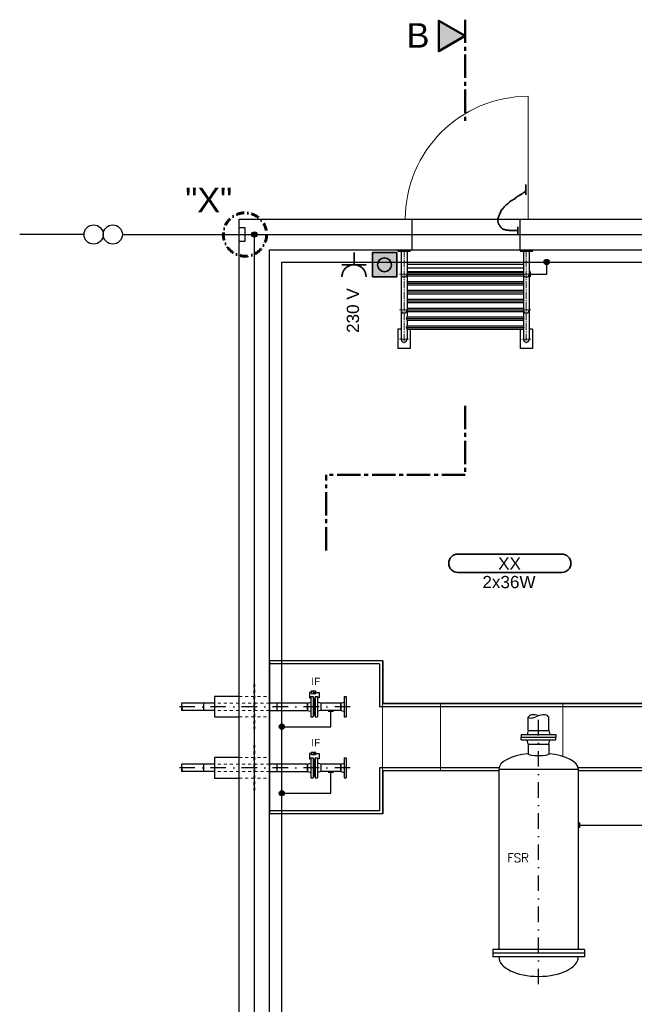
# Model space of a CAD drawing. Header units: millimetres. Extents: x -34778 to 7823654, y -4566 to 50989.
# Tile 2 of 29: x -34778 to -29749, y 4332 to 12381. Entities that reach past the tile are written whole.
import ezdxf

# ---------------------------------------------------------------- set-up
doc = ezdxf.new("R2010")
doc.units = ezdxf.units.MM
for name, pattern in [('ACAD_ISO12W100', [21, 12, -3, 0, -3, 0, -3]), ('DASHDOT', [25.4, 12.7, -6.35, 0, -6.35]), ('HIDDEN', [9.525, 6.35, -3.175]), ('JIS_02_1.0', [2, 1, -1]), ('MITTE2', [28.575, 19.05, -3.175, 3.175, -3.175])]:
    doc.linetypes.add(name, pattern=pattern)
for name, color, linetype, lineweight in [('Beleuchtung', 5, 'ACAD_ISO12W100', 35), ('Elektroinstallation', 7, 'Continuous', 35), ('H01N2 1x50', 4, 'Continuous', 35), ('Trennstelle', 36, 'Continuous', 35), ('verz. Bandstahl 30x3_5mm auf Putz', 1, 'GRENZE1', 35), ('verz. Bandstahl 30x3_5mm im Beton', 5, 'GRENZE1', 35)]:
    doc.layers.add(name, color=color, linetype=linetype, lineweight=lineweight)
for name, color, linetype in [('Beschriftung', 7, 'Continuous'), ('P-MU050ENTL', 7, 'Continuous'), ('P-MU150AUSL', 7, 'Continuous'), ('P-MU200EINL', 7, 'Continuous')]:
    doc.layers.add(name, color=color, linetype=linetype)
doc.styles.add('LBB3.5M1000', font='isocp.shx', dxfattribs={"height": 3.5})
doc.styles.add('ROMANS', font='ROMANS', dxfattribs={"height": 0.2})
doc.linetypes.add('GRENZE1', pattern='A,6.35,-2.54,[133,ltypeshp.shx,S=2.54,R=0,X=-2.54,Y=0],-2.54,25.4', length=36.83)

msp = doc.modelspace()

# ---------------------------------------------------------------- hatches: boundary and pattern name
h = msp.add_hatch(color=256)
h.dxf.hatch_style = 1
h.paths.add_polyline_path([(-31133.075, 12247.961), (-31349.479, 12372.903), (-31349.479, 12123.02)])
h = msp.add_hatch(color=256)
h.dxf.hatch_style = 1
h.paths.add_polyline_path([(-32380.279, 6882.37), (-32370.907, 6876.959), (-32370.907, 6887.78)])
at = {"lineweight": 5}
h = msp.add_hatch(dxfattribs=at)
h.set_pattern_fill('NET3', color=256, angle=90)
h.set_pattern_definition([(90, (-75205.6633, -3652.0185), (-3.175, 2e-16), []), (150, (-75205.6633, -3652.0185), (-1.5875, -2.74963066), []), (210, (-75205.6633, -3652.0185), (1.5875, -2.74963066), [])])
h.paths.add_polyline_path([(-32377.531, 6697.5), (-32359.531, 6697.5), (-32359.531, 6832.5), (-32377.531, 6832.5)])
h = msp.add_hatch(color=256)
h.dxf.hatch_style = 1
h.paths.add_polyline_path([(-32380.279, 6382.37), (-32370.907, 6376.959), (-32370.907, 6387.78)])
h = msp.add_hatch(dxfattribs=at)
h.set_pattern_fill('NET3', color=256, angle=90)
h.set_pattern_definition([(90, (-75205.6633, -4152.0185), (-3.175, 2e-16), []), (150, (-75205.6633, -4152.0185), (-1.5875, -2.74963066), []), (210, (-75205.6633, -4152.0185), (1.5875, -2.74963066), [])])
h.paths.add_polyline_path([(-32377.531, 6197.5), (-32359.531, 6197.5), (-32359.531, 6332.5), (-32377.531, 6332.5)])
at = {"layer": 'Elektroinstallation'}
h = msp.add_hatch(color=2, dxfattribs=at)
h.dxf.hatch_style = 1
h.paths.add_polyline_path([(-31692.777, 10477.788), (-31892.777, 10477.788), (-31892.777, 10277.788), (-31692.777, 10277.788)])
h.paths.add_polyline_path([(-31736.105, 10377.788, -1), (-31849.45, 10377.788, -1)], flags=16)
at = {"layer": 'Elektroinstallation', "true_color": 0xa02128}
h = msp.add_hatch(color=244, dxfattribs=at)
h.dxf.hatch_style = 1
edge = h.paths.add_edge_path()
edge.add_arc((-31792.777, 10377.788), 56.673, 0, 360)
at = {"layer": 'verz. Bandstahl 30x3_5mm auf Putz', "lineweight": -3}
h = msp.add_hatch(color=256, dxfattribs=at)
h.dxf.hatch_style = 1
edge = h.paths.add_edge_path()
edge.add_arc((-30466.437, 10400), 21.435, 0, 360)
h = msp.add_hatch(color=256, dxfattribs=at)
h.dxf.hatch_style = 1
edge = h.paths.add_edge_path()
edge.add_arc((-32633.075, 6601.581), 21.435, 0, 360)
h = msp.add_hatch(color=256, dxfattribs=at)
h.dxf.hatch_style = 1
edge = h.paths.add_edge_path()
edge.add_arc((-32633.075, 6057.626), 21.435, 0, 360)
at = {"layer": 'verz. Bandstahl 30x3_5mm im Beton', "lineweight": -3, "ltscale": 20}
h = msp.add_hatch(color=256, dxfattribs=at)
h.dxf.hatch_style = 1
edge = h.paths.add_edge_path()
edge.add_arc((-32858.075, 10625), 21.435, 0, 360)

# ---------------------------------------------------------------- linework, layer by layer
at = {"linetype": 'MITTE2', "lineweight": 50, "ltscale": 10}
for p, q in [((-31133.075, 12380.987), (-31133.075, 11525.278)), ((-31133.075, 9224.63), (-31133.075, 8659.86)), ((-32270.575, 8042.791), (-32270.575, 8659.86)), ((-31133.075, 8659.86), (-32270.575, 8659.86))]:
    msp.add_line(p, q, dxfattribs=at)
at = {"color": 251, "lineweight": 5}
msp.add_line((-30618.075, 10750), (-30618.075, 11755), dxfattribs=at)
for p, q in [((-32983.075, 0), (-32983.075, 10750)), ((-32983.075, 10750), (-20083.075, 10750)), ((-31568.075, 10500), (-31568.075, 10750)), ((-30683.075, 10500), (-30683.075, 10750)), ((-32733.075, 10500), (-20333.075, 10500)), ((-32733.075, 250), (-32733.075, 10500)), ((-31683.075, 10500), (-31683.075, 10490)), ((-31683.075, 10490), (-31583.075, 10490)), ((-31657.225, 10490), (-31657.225, 9769.5)), ((-31608.925, 10490), (-31608.925, 10008)), ((-31583.075, 10500), (-31583.075, 10490)), ((-30683.075, 10500), (-30683.075, 10490)), ((-30683.075, 10490), (-30583.075, 10490)), ((-30657.225, 10490), (-30657.225, 9951.642)), ((-30608.925, 10490), (-30608.925, 9769.5)), ((-30583.075, 10500), (-30583.075, 10490)), ((-30657.225, 10380.15), (-31608.925, 10380.15)), ((-30657.225, 10350), (-31608.925, 10350)), ((-30657.225, 10319.85), (-31608.925, 10319.85)), ((-31608.925, 10314.142), (-30657.225, 10314.142)), ((-31608.925, 10300), (-30657.225, 10300)), ((-31608.925, 10285.858), (-30657.225, 10285.858)), ((-31608.925, 10241.642), (-30657.225, 10241.642)), ((-31608.925, 10227.5), (-30657.225, 10227.5)), ((-31608.925, 10213.358), (-30657.225, 10213.358)), ((-31608.925, 10169.142), (-30657.225, 10169.142)), ((-31608.925, 10155), (-30657.225, 10155)), ((-31608.925, 10140.858), (-30657.225, 10140.858)), ((-31608.925, 10096.642), (-30657.225, 10096.642)), ((-31608.925, 10082.5), (-30657.225, 10082.5)), ((-31608.925, 10068.358), (-30657.225, 10068.358)), ((-31608.925, 10024.142), (-30657.225, 10024.142)), ((-31608.925, 10010), (-30657.225, 10010)), ((-31608.925, 9995.858), (-30657.225, 9995.858)), ((-31608.925, 9995.858), (-31608.925, 9951.642)), ((-31613.499, 9937.5), (-30652.651, 9937.5)), ((-31608.925, 9951.642), (-30657.225, 9951.642)), ((-31608.925, 9923.358), (-30657.225, 9923.358)), ((-31608.925, 9923.358), (-31608.925, 9879.142)), ((-30657.225, 9923.358), (-30657.225, 9879.142)), ((-31657.225, 9852), (-31683.075, 9852)), ((-31683.075, 9852), (-31683.075, 9692)), ((-31613.499, 9865), (-30652.651, 9865)), ((-31608.925, 9879.142), (-30657.225, 9879.142)), ((-31608.925, 9850.858), (-30657.225, 9850.858)), ((-31608.925, 9850.858), (-31608.925, 9769.5)), ((-31583.075, 9850.858), (-31583.075, 9692)), ((-30683.075, 9850.858), (-30683.075, 9692)), ((-30657.225, 9850.858), (-30657.225, 9769.5)), ((-30583.075, 9852), (-30608.925, 9852)), ((-30583.075, 9852), (-30583.075, 9692)), ((-31583.075, 9692), (-31683.075, 9692)), ((-30583.075, 9692), (-30683.075, 9692)), ((-31808.075, 7140), (-32733.075, 7140)), ((-31833.075, 7115), (-32733.075, 7115)), ((-31833.075, 7115), (-31833.075, 6765)), ((-31808.075, 7140), (-31808.075, 6790)), ((-23442.625, 6765), (-31833.075, 6765)), ((-23442.625, 6790), (-31808.075, 6790)), ((-31833.075, 6265), (-31833.075, 5915)), ((-30857.112, 6265), (-31833.075, 6265)), ((-31808.075, 6240), (-31808.075, 5890)), ((-30858.075, 6240), (-31808.075, 6240)), ((-29107.112, 6265), (-30209.038, 6265)), ((-29108.075, 6240), (-30208.075, 6240)), ((-31833.075, 5915), (-32733.075, 5915)), ((-31808.075, 5890), (-32733.075, 5890))]:
    msp.add_line(p, q)
at = {"linetype": 'MITTE2', "lineweight": 18, "ltscale": 3}
for p, q in [((-31633.075, 10500), (-31633.075, 9733.402)), ((-30633.075, 10500), (-30633.075, 9733.384)), ((-31596.958, 10300), (-31669.191, 10300)), ((-30596.958, 10300), (-30669.191, 10300)), ((-31596.958, 10008.018), (-31669.191, 10008.018)), ((-30596.958, 10008.018), (-30669.191, 10008.018)), ((-31596.958, 9769.518), (-31669.191, 9769.518)), ((-30596.958, 9769.518), (-30669.191, 9769.518))]:
    msp.add_line(p, q, dxfattribs=at)
at = {"linetype": 'JIS_02_1.0', "lineweight": 18, "ltscale": 25}
for p, q in [((-32983.075, 6849.15), (-32733.075, 6849.15)), ((-32733.075, 6795.15), (-33183.075, 6795.15)), ((-32733.075, 6734.85), (-33183.075, 6734.85)), ((-32983.075, 6680.85), (-32733.075, 6680.85)), ((-32733.075, 6295.15), (-33183.075, 6295.15)), ((-32983.075, 6349.15), (-32733.075, 6349.15)), ((-32733.075, 6234.85), (-33183.075, 6234.85)), ((-32983.075, 6180.85), (-32733.075, 6180.85))]:
    msp.add_line(p, q, dxfattribs=at)
at = {"lineweight": 50}
msp.add_lwpolyline([(-31133.075, 12247.961), (-31349.479, 12372.903), (-31349.479, 12123.02)], close=True, dxfattribs=at)
at = {"color": 251, "lineweight": 5}
for points in [[(-32732.075, 7140), (-31809.075, 7140), (-31809.075, 5890), (-32732.075, 5890)], [(-31334.075, 6789), (-31809.075, 6789), (-31809.075, 6241), (-31334.075, 6241)]]:
    msp.add_lwpolyline(points, close=True, dxfattribs=at)
at = {"linetype": 'JIS_02_1.0', "lineweight": 18, "ltscale": 25}
for points in [[(-32863.075, 6580.85), (-32853.075, 6580.85), (-32853.075, 6949.15), (-32863.075, 6949.15)], [(-32863.075, 6080.85), (-32853.075, 6080.85), (-32853.075, 6449.15), (-32863.075, 6449.15)]]:
    msp.add_lwpolyline(points, close=True, dxfattribs=at)
for points in [[(-32394.279, 6882.37), (-32407.942, 6882.37), (-32407.942, 6837.823), (-32395.531, 6837.823)], [(-32374.031, 6882.37), (-32327.281, 6882.37), (-32327.281, 6837.823), (-32341.531, 6837.823)], [(-32394.279, 6382.37), (-32407.942, 6382.37), (-32407.942, 6337.823), (-32395.531, 6337.823)], [(-32374.031, 6382.37), (-32327.281, 6382.37), (-32327.281, 6337.823), (-32341.531, 6337.823)]]:
    msp.add_lwpolyline(points)
for points in [[(-32353.783, 6873.379), (-32353.783, 6891.361), (-32394.279, 6891.361), (-32394.279, 6873.379)], [(-32380.279, 6882.37), (-32370.907, 6876.959), (-32370.907, 6887.78)], [(-32353.783, 6373.379), (-32353.783, 6391.361), (-32394.279, 6391.361), (-32394.279, 6373.379)], [(-32380.279, 6382.37), (-32370.907, 6376.959), (-32370.907, 6387.78)]]:
    msp.add_lwpolyline(points, close=True)
at = {"color": 251, "lineweight": 5}
for points in [[(-30334.075, 6357.781), (-30334.075, 6789), (-31334.075, 6789), (-31334.075, 6241), (-30858.075, 6241)], [(-30208.075, 6241), (-29334.075, 6241), (-29334.075, 6789), (-30334.075, 6789), (-30334.075, 6357.781)]]:
    msp.add_lwpolyline(points, dxfattribs=at)
msp.add_arc((-30618.075, 10750), 1005, 90, 180, dxfattribs=at)
for centre, radius, start, end in [((-31633.075, 10300), 24.15, 180, 0), ((-31633.075, 10300), 24.15, 180, 0), ((-30633.075, 10300), 24.15, 180, 0), ((-31633.075, 10008), 24.15, 180, 0), ((-31628.399, 9997.37), 19.533, 355.5587667, 15.2715917), ((-30637.751, 9997.37), 19.533, 164.7281278, 184.4406444), ((-30633.075, 10008), 24.15, 180, 0), ((-31628.399, 9950.13), 19.533, 319.7144111, 4.4406444), ((-31628.399, 9924.87), 19.533, 355.5593556, 40.2855889), ((-30637.751, 9950.13), 19.533, 175.5593556, 220.2855889), ((-30637.751, 9924.87), 19.533, 139.7144111, 184.4406444), ((-31628.399, 9877.63), 19.533, 319.7144111, 4.4406444), ((-31628.399, 9852.37), 19.533, 355.5593556, 40.2855889), ((-30637.751, 9877.63), 19.533, 175.5593556, 220.2855889), ((-30637.751, 9852.37), 19.533, 139.7144111, 184.4406444), ((-31633.075, 9769.5), 24.15, 180, 0), ((-30633.075, 9769.5), 24.15, 180, 0)]:
    msp.add_arc(centre, radius, start, end)
at = {"layer": 'Beleuchtung', "linetype": 'Continuous', "ltscale": 10}
msp.add_lwpolyline([(-31193.075, 7862.5, -1), (-31193.075, 8012.5), (-30343.075, 8012.5, -1), (-30343.075, 7862.5)], format="xyb", close=True, dxfattribs=at)
at = {"layer": 'Beschriftung', "linetype": 'DASHDOT', "lineweight": 60, "ltscale": 5}
msp.add_circle((-32934.671, 10625), 177.001, dxfattribs=at)
at = {"layer": 'Elektroinstallation'}
for p, q in [((-32042.739, 10477.788), (-32042.739, 10377.788)), ((-32142.739, 10377.788), (-31942.739, 10377.788))]:
    msp.add_line(p, q, dxfattribs=at)
msp.add_lwpolyline([(-31892.777, 10277.788), (-31692.777, 10277.788), (-31692.777, 10477.788), (-31892.777, 10477.788)], close=True, dxfattribs=at)
at = {"layer": 'Elektroinstallation', "color": 244, "true_color": 0xa02128}
msp.add_circle((-31792.777, 10377.788), 56.673, dxfattribs=at)
at = {"layer": 'Elektroinstallation'}
msp.add_arc((-32042.739, 10277.788), 100, 0, 180, dxfattribs=at)
at = {"layer": 'H01N2 1x50', "linetype": 'Continuous'}
for p, q in [((-30636.932, 10948.779), (-30636.932, 11034.381)), ((-30701.113, 10629.718), (-30701.113, 10688.083))]:
    msp.add_line(p, q, dxfattribs=at)
msp.add_open_spline([(-30705.124, 10656.955), (-30706.462, 10656.955), (-30707.799, 10656.955), (-30709.136, 10656.955), (-30715.821, 10656.955), (-30722.507, 10656.955), (-30729.192, 10656.955), (-30737.215, 10656.955), (-30745.238, 10656.955), (-30753.26, 10656.955), (-30757.271, 10656.955), (-30761.283, 10656.955), (-30765.294, 10656.955), (-30769.51, 10656.955), (-30773.112, 10660.846), (-30777.328, 10660.846), (-30780.002, 10660.846), (-30782.676, 10660.846), (-30785.351, 10660.846), (-30789.362, 10660.846), (-30793.373, 10660.846), (-30797.385, 10660.846), (-30801.6, 10660.846), (-30805.341, 10663.976), (-30809.419, 10664.737), (-30810.712, 10664.978), (-30812.153, 10664.303), (-30813.43, 10664.737), (-30816.269, 10665.7), (-30818.859, 10667.096), (-30821.452, 10668.628), (-30825.621, 10671.089), (-30830.058, 10673.084), (-30833.486, 10676.41), (-30834.824, 10677.707), (-30836.161, 10679.004), (-30837.498, 10680.301), (-30840.172, 10682.895), (-30843.33, 10685.13), (-30845.52, 10688.083), (-30847.236, 10690.396), (-30848.195, 10693.271), (-30849.532, 10695.865), (-30850.869, 10698.459), (-30852.206, 10701.053), (-30853.543, 10703.647), (-30854.396, 10705.302), (-30856.701, 10705.882), (-30857.554, 10707.538), (-30859.439, 10711.195), (-30859.976, 10715.481), (-30861.566, 10719.211), (-30862.693, 10721.856), (-30865.577, 10724.074), (-30865.577, 10726.993), (-30865.577, 10729.587), (-30865.577, 10732.181), (-30865.577, 10734.775), (-30865.577, 10738.666), (-30865.577, 10742.557), (-30865.577, 10746.448), (-30865.577, 10749.042), (-30865.577, 10751.636), (-30865.577, 10754.23), (-30865.577, 10758.344), (-30863.1, 10762.074), (-30861.566, 10765.902), (-30858.95, 10772.429), (-30856.1, 10778.832), (-30853.543, 10785.357), (-30852.043, 10789.185), (-30851.417, 10793.373), (-30849.532, 10797.03), (-30846.857, 10802.218), (-30844.183, 10807.406), (-30841.509, 10812.594), (-30838.835, 10817.782), (-30836.161, 10822.97), (-30833.486, 10828.158), (-30831.779, 10831.47), (-30827.907, 10833.145), (-30825.464, 10835.94), (-30819.952, 10842.248), (-30815.042, 10849.119), (-30809.419, 10855.395), (-30804.434, 10860.959), (-30799.086, 10866.147), (-30793.373, 10870.959), (-30789.711, 10874.044), (-30785.117, 10875.876), (-30781.339, 10878.741), (-30773.974, 10884.329), (-30769.104, 10893.139), (-30761.283, 10898.196), (-30758.787, 10899.81), (-30755.8, 10900.566), (-30753.26, 10902.087), (-30749.178, 10904.533), (-30745.524, 10907.785), (-30741.226, 10909.869), (-30738.552, 10911.166), (-30735.878, 10912.463), (-30733.204, 10913.76), (-30730.529, 10915.057), (-30727.855, 10916.354), (-30725.181, 10917.651), (-30722.555, 10918.925), (-30723.419, 10923.678), (-30721.17, 10925.433), (-30718.878, 10927.221), (-30715.438, 10927.537), (-30713.147, 10929.324), (-30711.711, 10930.445), (-30710.642, 10932.16), (-30709.136, 10933.215), (-30704.328, 10936.582), (-30697.898, 10937.631), (-30693.09, 10940.997), (-30691.584, 10942.052), (-30690.473, 10943.744), (-30689.079, 10944.888), (-30686.855, 10946.714), (-30683.319, 10947.137), (-30681.057, 10948.779), (-30680.069, 10949.496), (-30682.224, 10952.104), (-30681.057, 10952.67), (-30679.853, 10953.254), (-30678.269, 10952.207), (-30677.045, 10952.67), (-30674.325, 10953.7), (-30671.453, 10954.693), (-30669.023, 10956.561), (-30667.499, 10957.732), (-30666.484, 10959.335), (-30665.011, 10960.452), (-30661.234, 10963.318), (-30656.813, 10965.508), (-30652.977, 10968.234), (-30651.482, 10969.297), (-30650.36, 10971.001), (-30648.966, 10972.125), (-30647.965, 10972.932), (-30645.915, 10971.194), (-30644.955, 10972.125), (-30644.024, 10973.028), (-30645.497, 10975.021), (-30644.955, 10976.016), (-30644.176, 10977.445), (-30640.943, 10978.044), (-30640.943, 10979.907), (-30640.943, 10981.204), (-30640.943, 10982.501), (-30640.943, 10983.798)], degree=3, knots=[0, 0, 0, 0, 0.00717411, 0.00717411, 0.00717411, 0.04304465, 0.04304465, 0.04304465, 0.08608949, 0.08608949, 0.08608949, 0.10761199, 0.10761199, 0.10761199, 0.1302314, 0.1302314, 0.1302314, 0.14457962, 0.14457962, 0.14457962, 0.16610213, 0.16610213, 0.16610213, 0.18872153, 0.18872153, 0.18872153, 0.19589564, 0.19589564, 0.19589564, 0.21184238, 0.21184238, 0.21184238, 0.23747296, 0.23747296, 0.23747296, 0.2474677, 0.2474677, 0.2474677, 0.26745719, 0.26745719, 0.26745719, 0.28311529, 0.28311529, 0.28311529, 0.29877323, 0.29877323, 0.29877323, 0.30876797, 0.30876797, 0.30876797, 0.33084316, 0.33084316, 0.33084316, 0.34650126, 0.34650126, 0.34650126, 0.36041917, 0.36041917, 0.36041917, 0.38129604, 0.38129604, 0.38129604, 0.39521395, 0.39521395, 0.39521395, 0.41728891, 0.41728891, 0.41728891, 0.45492603, 0.45492603, 0.45492603, 0.47700116, 0.47700116, 0.47700116, 0.50831736, 0.50831736, 0.50831736, 0.53963356, 0.53963356, 0.53963356, 0.55962305, 0.55962305, 0.55962305, 0.60472474, 0.60472474, 0.60472474, 0.64470384, 0.64470384, 0.64470384, 0.67033427, 0.67033427, 0.67033427, 0.72030799, 0.72030799, 0.72030799, 0.73625473, 0.73625473, 0.73625473, 0.76188516, 0.76188516, 0.76188516, 0.77783189, 0.77783189, 0.77783189, 0.79377879, 0.79377879, 0.79377879, 0.80943689, 0.80943689, 0.80943689, 0.82538363, 0.82538363, 0.82538363, 0.83537837, 0.83537837, 0.83537837, 0.86727201, 0.86727201, 0.86727201, 0.87726675, 0.87726675, 0.87726675, 0.89321349, 0.89321349, 0.89321349, 0.90017244, 0.90017244, 0.90017244, 0.90734655, 0.90734655, 0.90734655, 0.92329329, 0.92329329, 0.92329329, 0.93328816, 0.93328816, 0.93328816, 0.95891849, 0.95891849, 0.95891849, 0.96891324, 0.96891324, 0.96891324, 0.97608735, 0.97608735, 0.97608735, 0.9830463, 0.9830463, 0.9830463, 0.99304104, 0.99304104, 0.99304104, 1, 1, 1, 1], dxfattribs=at)
at = {"layer": 'P-MU050ENTL', "linetype": 'Continuous', "ltscale": 10}
for p, q in [((-32395.531, 6847.5), (-32377.531, 6847.5)), ((-32395.531, 6847.5), (-32395.531, 6682.5)), ((-32377.531, 6847.5), (-32377.531, 6682.5)), ((-32359.531, 6847.5), (-32341.531, 6847.5)), ((-32359.531, 6847.5), (-32359.531, 6682.5)), ((-32341.531, 6847.5), (-32341.531, 6682.5)), ((-32124.075, 6847.5), (-32106.075, 6847.5)), ((-32124.075, 6847.5), (-32124.075, 6682.5)), ((-32106.075, 6847.5), (-32106.075, 6682.5)), ((-33183.075, 6795.15), (-33450.175, 6795.15)), ((-33274.531, 6795.149), (-33274.531, 6734.849)), ((-32422.531, 6795.15), (-32733.075, 6795.15)), ((-32422.531, 6795.15), (-32395.531, 6802.385)), ((-32422.531, 6795.15), (-32422.531, 6734.85)), ((-32422.531, 6734.85), (-32422.531, 6795.15)), ((-32314.531, 6795.15), (-32341.531, 6802.385)), ((-32151.075, 6795.15), (-32314.531, 6795.15)), ((-32314.531, 6795.15), (-32314.531, 6734.85)), ((-32151.075, 6795.15), (-32124.075, 6802.385)), ((-32151.075, 6795.15), (-32151.075, 6734.85)), ((-32151.075, 6734.85), (-32151.075, 6795.15)), ((-33183.075, 6734.85), (-33450.604, 6734.85)), ((-32733.075, 6734.85), (-32422.531, 6734.85)), ((-32422.531, 6734.85), (-32395.531, 6727.615)), ((-32395.531, 6682.5), (-32383.67, 6682.5)), ((-32383.67, 6682.5), (-32377.531, 6682.5)), ((-32359.531, 6682.5), (-32341.531, 6682.5)), ((-32314.531, 6734.85), (-32341.531, 6727.615)), ((-32151.075, 6734.85), (-32314.531, 6734.85)), ((-32151.075, 6734.85), (-32124.075, 6727.615)), ((-32124.075, 6682.5), (-32112.213, 6682.5)), ((-32112.213, 6682.5), (-32106.075, 6682.5)), ((-33183.075, 6295.15), (-33450.175, 6295.15)), ((-33274.531, 6295.15), (-33274.531, 6234.85)), ((-32422.531, 6295.15), (-32733.075, 6295.15)), ((-32422.531, 6295.15), (-32395.531, 6302.385)), ((-32422.531, 6295.15), (-32422.531, 6234.85)), ((-32422.531, 6234.85), (-32422.531, 6295.15)), ((-32395.531, 6347.5), (-32377.531, 6347.5)), ((-32395.531, 6347.5), (-32395.531, 6182.5)), ((-32377.531, 6347.5), (-32377.531, 6182.5)), ((-32359.531, 6347.5), (-32341.531, 6347.5)), ((-32359.531, 6347.5), (-32359.531, 6182.5)), ((-32341.531, 6347.5), (-32341.531, 6182.5)), ((-32314.531, 6295.15), (-32341.531, 6302.385)), ((-32151.075, 6295.15), (-32314.531, 6295.15)), ((-32314.531, 6295.15), (-32314.531, 6234.85)), ((-32151.075, 6295.15), (-32124.075, 6302.385)), ((-32151.075, 6295.15), (-32151.075, 6234.85)), ((-32151.075, 6295.15), (-32151.075, 6234.85)), ((-32151.075, 6234.85), (-32151.075, 6295.15)), ((-32124.075, 6347.5), (-32106.075, 6347.5)), ((-32124.075, 6347.5), (-32124.075, 6182.5)), ((-32106.075, 6347.5), (-32106.075, 6182.5)), ((-33183.075, 6234.85), (-33450.604, 6234.85)), ((-32733.075, 6234.85), (-32422.531, 6234.85)), ((-32422.531, 6234.85), (-32395.531, 6227.615)), ((-32314.531, 6234.85), (-32341.531, 6227.615)), ((-32151.075, 6234.85), (-32314.531, 6234.85)), ((-32151.075, 6234.85), (-32124.075, 6227.615)), ((-32395.531, 6182.5), (-32383.67, 6182.5)), ((-32383.67, 6182.5), (-32377.531, 6182.5)), ((-32359.531, 6182.5), (-32341.531, 6182.5)), ((-32124.075, 6182.5), (-32112.213, 6182.5)), ((-32112.213, 6182.5), (-32106.075, 6182.5))]:
    msp.add_line(p, q, dxfattribs=at)
at = {"layer": 'P-MU050ENTL', "linetype": 'HIDDEN', "ltscale": 10}
for p, q in [((-32674.531, 6795.15), (-32674.531, 6734.85)), ((-32674.531, 6295.15), (-32674.531, 6234.85))]:
    msp.add_line(p, q, dxfattribs=at)
at = {"layer": 'P-MU050ENTL', "linetype": 'Continuous', "ltscale": 10}
for points in [[(-32983.075, 6849.15), (-33183.075, 6849.15), (-33183.075, 6680.85), (-32983.075, 6680.85)], [(-32983.075, 6349.15), (-33183.075, 6349.15), (-33183.075, 6180.85), (-32983.075, 6180.85)]]:
    msp.add_lwpolyline(points, dxfattribs=at)
for centre, major_axis, ratio, start_param, end_param in [((-33438.712, 6766.285), (-11.892, -31.435), 0.31179874, 4.8829269, 6.28318531), ((-33443.947, 6772.256), (-6.229, 22.894), 0.36338094, 0, 1.57079633), ((-33462.067, 6766.285), (11.892, -31.435), 0.31179874, 0, 1.57079633), ((-33443.947, 6272.256), (-6.229, 22.894), 0.36338094, 0, 1.57079633), ((-33438.712, 6266.285), (-11.892, -31.435), 0.31179874, 4.8829269, 6.28318531), ((-33462.067, 6266.285), (11.892, -31.435), 0.31179874, 0, 1.57079633)]:
    msp.add_ellipse(centre, major_axis=major_axis, ratio=ratio, start_param=start_param, end_param=end_param, dxfattribs=at)
at = {"layer": 'P-MU150AUSL', "linetype": 'Continuous', "ltscale": 10}
for p, q in [((-30617.225, 6570), (-30617.225, 6678.932)), ((-30448.925, 6570), (-30448.925, 6678.932)), ((-30675.575, 6537), (-30390.575, 6537)), ((-30675.575, 6537), (-30675.575, 6515)), ((-30617.225, 6570), (-30626.067, 6537)), ((-30617.225, 6570), (-30448.925, 6570)), ((-30448.925, 6570), (-30440.083, 6537)), ((-30390.575, 6537), (-30390.575, 6515)), ((-30675.575, 6515), (-30390.575, 6515)), ((-30675.575, 6493), (-30675.575, 6515)), ((-30675.575, 6493), (-30390.575, 6493)), ((-30617.225, 6460), (-30626.067, 6493)), ((-30617.225, 6460), (-30448.925, 6460)), ((-30617.225, 6460), (-30617.225, 6380.567)), ((-30448.925, 6460), (-30440.083, 6493)), ((-30448.925, 6460), (-30448.925, 6380.567)), ((-30390.575, 6493), (-30390.575, 6515)), ((-30858.075, 6255), (-30208.075, 6255)), ((-30858.075, 6255), (-30858.075, 4780)), ((-30208.075, 6255), (-30208.075, 4780)), ((-30158.075, 4780), (-30908.075, 4780)), ((-30908.075, 4780), (-30908.075, 4720)), ((-30158.075, 4750), (-30908.075, 4750)), ((-30158.075, 4780), (-30158.075, 4720)), ((-30158.075, 4720), (-30908.075, 4720))]:
    msp.add_line(p, q, dxfattribs=at)
for centre, major_axis, ratio, start_param, end_param in [((-30539.433, 6647.828), (-77.684, 31.372), 0.50988181, 4.83132871, 6.29003412), ((-30551.585, 6708.701), (-65.64, -29.769), 0.32393588, 0, 1.57079633), ((-30525.945, 6647.828), (77.02, 31.104), 0.51427667, 0, 1.57079633), ((-30533.075, 6255), (-325, 0), 0.4, 4.97429609, 6.28318531), ((-30533.075, 6380.567), (-84.15, 0), 0.18391698, 0, 3.14159265), ((-30533.075, 6255), (-325, 0), 0.4, 3.14159265, 4.45048187), ((-30533.075, 4720), (-325, 0), 0.49230769, 0, 3.14159265)]:
    msp.add_ellipse(centre, major_axis=major_axis, ratio=ratio, start_param=start_param, end_param=end_param, dxfattribs=at)
at = {"layer": 'P-MU200EINL', "linetype": 'DASHDOT', "ltscale": 10}
for p, q in [((-32073.922, 6765), (-33496.726, 6765)), ((-30533.075, 4496.423), (-30533.075, 6719.023)), ((-32073.922, 6265), (-33496.726, 6265))]:
    msp.add_line(p, q, dxfattribs=at)
at = {"layer": 'P-MU200EINL'}
for points in [[(-32377.531, 6697.5), (-32359.531, 6697.5), (-32359.531, 6832.5), (-32377.531, 6832.5)], [(-32377.531, 6197.5), (-32359.531, 6197.5), (-32359.531, 6332.5), (-32377.531, 6332.5)]]:
    msp.add_lwpolyline(points, close=True, dxfattribs=at)
at = {"layer": 'Trennstelle', "lineweight": -3}
for p, q in [((-34251.784, 10625), (-34778.173, 10625)), ((-33937.648, 10625), (-32934.671, 10625))]:
    msp.add_line(p, q, dxfattribs=at)
for centre in [(-34173.25, 10625), (-34016.182, 10625)]:
    msp.add_circle(centre, 78.534, dxfattribs=at)
at = {"layer": 'verz. Bandstahl 30x3_5mm auf Putz', "lineweight": -3, "ltscale": 5}
for p, q in [((-30466.437, 10300), (-30466.437, 10400)), ((-30602.321, 10321.435), (-30602.321, 10278.565)), ((-30602.321, 10300), (-30466.437, 10300)), ((-32254.238, 6728.922), (-32211.368, 6728.922)), ((-32232.803, 6601.581), (-32232.803, 6728.922)), ((-32633.075, 6601.581), (-32232.803, 6601.581)), ((-32254.238, 6228.922), (-32211.368, 6228.922)), ((-32232.803, 6057.626), (-32232.803, 6228.922)), ((-32633.075, 6057.626), (-32232.803, 6057.626)), ((-30198.654, 5818.577), (-30198.654, 5775.706)), ((-30198.654, 5797.142), (-29117.495, 5797.142))]:
    msp.add_line(p, q, dxfattribs=at)
for centre in [(-30466.437, 10400), (-32633.075, 6601.581), (-32633.075, 6057.626)]:
    msp.add_circle(centre, 21.435, dxfattribs=at)
at = {"layer": 'verz. Bandstahl 30x3_5mm im Beton', "lineweight": -3, "ltscale": 20}
for p, q in [((-32983.075, 10683.233), (-32934.671, 10683.233)), ((-32934.671, 10683.233), (-32934.671, 10566.767)), ((-32934.671, 10625), (-14881.479, 10625)), ((-32858.075, 125), (-32858.075, 10625)), ((-32934.671, 10566.767), (-32983.075, 10566.767))]:
    msp.add_line(p, q, dxfattribs=at)
msp.add_circle((-32858.075, 10625), 21.435, dxfattribs=at)

# ---------------------------------------------------------------- texts
at = {"layer": 'Beleuchtung', "char_height": 100, "attachment_point": 1, "style": 'LBB3.5M1000'}
for s, width, insert in [('{\\fArial|b0|i0|c0|p34;XX}', 199.19797, (-30863.392, 7985.334)), ('{\\fArial|b0|i0|c0|p34;2x36W}', 465.48426, (-30992.186, 7834.026))]:
    msp.add_mtext_dynamic_manual_height_columns(s, width=width, gutter_width=17.5, heights=[0], dxfattribs=dict(at, insert=insert))
at = {"layer": 'Beschriftung', "char_height": 200, "attachment_point": 1, "style": 'LBB3.5M1000'}
for s, insert in [('{\\fArial|b0|i0|c0|p34;B}', (-31611.99, 12352.56)), ('{\\fArial|b0|i0|c0|p34;"X"}', (-33423.836, 11007.171))]:
    msp.add_mtext_dynamic_manual_height_columns(s, width=221.06718, gutter_width=17.5, heights=[0], dxfattribs=dict(at, insert=insert))
at = {"layer": 'Beschriftung', "insert": (-32101.76, 9820.389), "char_height": 100, "attachment_point": 1, "rotation": 90, "style": 'LBB3.5M1000'}
msp.add_mtext_dynamic_manual_height_columns('{\\fArial|b0|i0|c0|p34;230 V}', width=421.47197, gutter_width=17.5, heights=[0], dxfattribs=at)
at = {"layer": 'P-MU150AUSL', "linetype": 'Continuous', "ltscale": 10, "style": 'ROMANS'}
msp.add_text('FSR', height=70, dxfattribs=at).set_placement((-30789.264, 5494.225))

# ---------------------------------------------------------------- next in the draw order: texts
at = {"layer": 'Beschriftung', "char_height": 60, "width": 111.95845, "attachment_point": 1, "style": 'LBB3.5M1000', "bg_fill": 2}
for insert in [(-32392.585, 7001.571), (-32392.585, 6501.571)]:
    msp.add_mtext('{\\fArial|b0|i0|c0|p34;\\C256;IF}', dxfattribs=dict(at, insert=insert))

# ---------------------------------------------------------------- next in the draw order: linework, layer by layer
at = {"layer": 'verz. Bandstahl 30x3_5mm auf Putz', "lineweight": -3, "ltscale": 5}
msp.add_lwpolyline([(-22033.075, 350), (-32633.075, 350), (-32633.075, 10400), (-21261.531, 10400)], dxfattribs=at)

doc.saveas('drawing.dxf')
